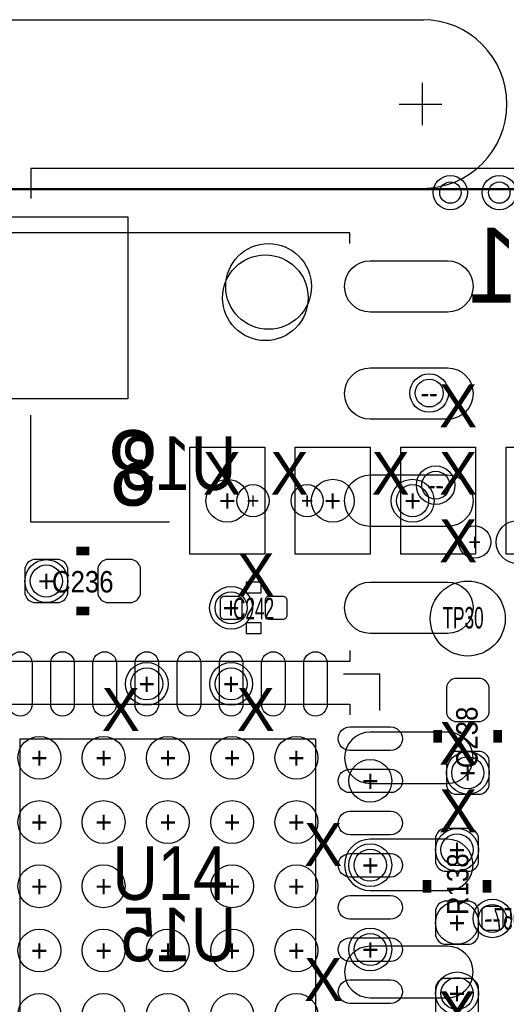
# Model space of a CAD drawing. Extents: x -22 to 398, y -34 to 263.
# Tile 35 of 48: x 21 to 27, y 47 to 59. Entities that reach past the tile are written whole.
import ezdxf
from ezdxf.enums import TextEntityAlignment as Align

# ---------------------------------------------------------------- set-up
doc = ezdxf.new("R2010")
doc.units = 0
for name, color, linetype in [('ASSY_BOT', 211, 'CONTINUOUS'), ('ASSY_TOP', 80, 'CONTINUOUS'), ('BOT', 153, 'CONTINUOUS'), ('DRILL', 254, 'CONTINUOUS'), ('OUTLINE', 5, 'CONTINUOUS'), ('SILK_BOT', 120, 'CONTINUOUS'), ('SILK_TOP', 211, 'CONTINUOUS'), ('TOP', 5, 'CONTINUOUS')]:
    doc.layers.add(name, color=color, linetype=linetype)

# ---------------------------------------------------------------- blocks, each defined once
blk = doc.blocks.new('FIGURE_CIRCLE')
blk.add_circle((0, 0), 0.5)

msp = doc.modelspace()

# ---------------------------------------------------------------- linework, layer by layer
at = {"layer": 'BOT'}
for points in [[(26.244804, 55.53202), (25.330404, 55.53202, -1), (25.330404, 56.14162), (26.244804, 56.14162, -1)], [(26.244804, 54.26202), (25.330404, 54.26202, -1), (25.330404, 54.87162), (26.244804, 54.87162, -1)], [(26.244804, 52.99202), (25.330404, 52.99202, -1), (25.330404, 53.60162), (26.244804, 53.60162, -1)], [(26.244804, 51.72202), (25.330404, 51.72202, -1), (25.330404, 52.33162), (26.244804, 52.33162, -1)], [(26.244804, 50.55362), (25.330404, 50.55362, 1), (25.330404, 49.94402), (26.244804, 49.94402, 1)], [(26.244804, 49.28362), (25.330404, 49.28362, 1), (25.330404, 48.67402), (26.244804, 48.67402, 1)], [(26.905204, 48.43272, 0.414214), (26.854404, 48.48352), (26.702004, 48.48352, 0.414214), (26.651204, 48.43272), (26.651204, 48.25492, 0.414214), (26.702004, 48.20412), (26.854404, 48.20412, 0.414214), (26.905204, 48.25492)], [(26.244804, 48.01362), (25.330404, 48.01362, 1), (25.330404, 47.40402), (26.244804, 47.40402, 1)]]:
    msp.add_lwpolyline(points, format="xyb", close=True, dxfattribs=at)
for centre in [(26.28011, 56.950102), (26.859992, 56.950102)]:
    msp.add_circle(centre, 0.127, dxfattribs=at)
at = {"layer": 'DRILL'}
for points in [[(12.050014, 58.999882), (25.965658, 58.999882)], [(25.950164, 57.749948), (25.950164, 58.250074)], [(25.671018, 57.999884), (26.179018, 57.999884)]]:
    msp.add_lwpolyline(points, dxfattribs=at)
msp.add_lwpolyline([(25.950164, 56.999886, 0.999894), (25.950164, 58.999882)], format="xyb", dxfattribs=at)
msp.add_lwpolyline([(25.950164, 56.999886, 0.999894), (25.950164, 58.999882)], format="xyb", dxfattribs=at)
msp.add_lwpolyline([(12.022328, 11.98118), (57.021476, 11.98118), (57.021476, 55.479188), (55.517542, 56.983122), (12.022328, 56.983122)], close=True, dxfattribs=at)
at = {"layer": 'OUTLINE'}
msp.add_lwpolyline([(11.999976, 56.950102, -0.413204), (12.050014, 56.999886), (55.479442, 56.999886, -0.198304), (55.514748, 56.985408), (56.985408, 55.514494, -0.198861), (57.00014, 55.479188), (57.00014, 12.050014, -0.414338), (56.950102, 11.999976), (12.050014, 11.999976, -0.414338), (11.999976, 12.050014)], format="xyb", close=True, dxfattribs=at)
at = {"layer": 'SILK_BOT'}
for points in [[(25.089104, 56.34482), (25.089104, 56.47182), (21.025104, 56.47182), (21.025104, 56.34482)], [(25.089104, 51.51882), (25.089104, 51.39182), (21.025104, 51.39182), (21.025104, 51.51882)], [(21.025104, 50.75682), (21.025104, 50.88382), (25.089104, 50.88382), (25.089104, 50.75682)]]:
    msp.add_lwpolyline(points, dxfattribs=at)
msp.add_lwpolyline([(23.615904, 55.83682, -1), (24.631904, 55.83682, -1), (23.615904, 55.83682)], format="xyb", dxfattribs=at)
at = {"layer": 'SILK_TOP'}
for points in [[(34.715704, 56.87822), (34.715704, 57.23382), (21.304504, 57.23382), (21.304504, 56.87822)], [(22.95017, 53.04282), (21.304504, 53.04282), (21.304504, 54.31282)], [(25.444704, 50.80762), (25.444704, 51.23942), (25.012904, 51.23942)]]:
    msp.add_lwpolyline(points, dxfattribs=at)
at = {"layer": 'SILK_TOP', "const_width": 0.1016}
for points in [[(21.996654, 52.69992), (21.844254, 52.69992)], [(21.996654, 51.98872), (21.844254, 51.98872)], [(26.130504, 50.57902), (26.130504, 50.42662)], [(26.841704, 50.57902), (26.841704, 50.42662)], [(26.003504, 48.64862), (26.003504, 48.80102)], [(26.714704, 48.64862), (26.714704, 48.80102)]]:
    msp.add_lwpolyline(points, dxfattribs=at)
at = {"layer": 'SILK_TOP'}
for points in [[(24.035004, 52.20462), (24.035004, 52.33162), (23.857204, 52.33162), (23.857204, 52.20462)], [(24.035004, 51.72202), (24.035004, 51.84902), (23.857204, 51.84902), (23.857204, 51.72202)]]:
    msp.add_lwpolyline(points, close=True, dxfattribs=at)
at = {"layer": 'TOP'}
for points in [[(22.45487, 56.66232), (22.45487, 54.50332), (21.05787, 54.50332), (21.05787, 56.66232)], [(24.079708, 53.93182), (24.079708, 52.66182), (23.190708, 52.66182), (23.190708, 53.93182)], [(25.329642, 53.93182), (25.329642, 52.66182), (24.440642, 52.66182), (24.440642, 53.93182)], [(26.579576, 53.93182), (26.579576, 52.66182), (25.690576, 52.66182), (25.690576, 53.93182)], [(27.82951, 53.93182), (27.82951, 52.66182), (26.94051, 52.66182), (26.94051, 53.93182)], [(24.680164, 50.47488), (24.680164, 46.97476), (21.180044, 46.97476), (21.180044, 50.47488)]]:
    msp.add_lwpolyline(points, close=True, dxfattribs=at)
for points in [[(21.641054, 52.59832), (21.336254, 52.59832, 0.294587), (21.234654, 52.49672), (21.234654, 52.19192, 0.294587), (21.336254, 52.09032), (21.641054, 52.09032, 0.294587), (21.742654, 52.19192), (21.742654, 52.49672, 0.294587)], [(22.504654, 52.59832), (22.199854, 52.59832, 0.294587), (22.098254, 52.49672), (22.098254, 52.19192, 0.294587), (22.199854, 52.09032), (22.504654, 52.09032, 0.294587), (22.606254, 52.19192), (22.606254, 52.49672, 0.294587)], [(23.806404, 51.93792, -0.414214), (23.755604, 51.88712), (23.603204, 51.88712, -0.414214), (23.552404, 51.93792), (23.552404, 52.11572, -0.414214), (23.603204, 52.16652), (23.755604, 52.16652, -0.414214), (23.806404, 52.11572)], [(24.085804, 52.11572, -0.414214), (24.136604, 52.16652), (24.289004, 52.16652, -0.414214), (24.339804, 52.11572), (24.339804, 51.93792, -0.414214), (24.289004, 51.88712), (24.136604, 51.88712, -0.414214), (24.085804, 51.93792)], [(21.319744, 51.366166), (21.319744, 50.883566, -1), (21.040344, 50.883566), (21.040344, 51.366166, -1)], [(21.81987, 51.366166), (21.81987, 50.883566, -1), (21.54047, 50.883566), (21.54047, 51.366166, -1)], [(22.319742, 51.366166), (22.319742, 50.883566, -1), (22.040342, 50.883566), (22.040342, 51.366166, -1)], [(22.819868, 51.366166), (22.819868, 50.883566, -1), (22.540468, 50.883566), (22.540468, 51.366166, -1)], [(23.31974, 51.366166), (23.31974, 50.883566, -1), (23.04034, 50.883566), (23.04034, 51.366166, -1)], [(23.819866, 51.366166), (23.819866, 50.883566, -1), (23.540466, 50.883566), (23.540466, 51.366166, -1)], [(24.319738, 51.366166), (24.319738, 50.883566, -1), (24.040338, 50.883566), (24.040338, 51.366166, -1)], [(24.819864, 51.366166), (24.819864, 50.883566, -1), (24.540464, 50.883566), (24.540464, 51.366166, -1)], [(26.232104, 51.08702), (26.232104, 50.78222, 0.294587), (26.333704, 50.68062), (26.638504, 50.68062, 0.294587), (26.740104, 50.78222), (26.740104, 51.08702, 0.294587), (26.638504, 51.18862), (26.333704, 51.18862, 0.294587)], [(25.57145, 50.33518), (25.08885, 50.33518, -1), (25.08885, 50.61458), (25.57145, 50.61458, -1)], [(26.232104, 50.22342), (26.232104, 49.91862, 0.294587), (26.333704, 49.81702), (26.638504, 49.81702, 0.294587), (26.740104, 49.91862), (26.740104, 50.22342, 0.294587), (26.638504, 50.32502), (26.333704, 50.32502, 0.294587)], [(25.57145, 49.835054), (25.08885, 49.835054, -1), (25.08885, 50.114454), (25.57145, 50.114454, -1)], [(25.57145, 49.335182), (25.08885, 49.335182, -1), (25.08885, 49.614582), (25.57145, 49.614582, -1)], [(26.613104, 49.00422), (26.613104, 49.30902, 0.294587), (26.511504, 49.41062), (26.206704, 49.41062, 0.294587), (26.105104, 49.30902), (26.105104, 49.00422, 0.294587), (26.206704, 48.90262), (26.511504, 48.90262, 0.294587)], [(25.57145, 48.835056), (25.08885, 48.835056, -1), (25.08885, 49.114456), (25.57145, 49.114456, -1)], [(25.57145, 48.335184), (25.08885, 48.335184, -1), (25.08885, 48.614584), (25.57145, 48.614584, -1)], [(26.613104, 48.14062), (26.613104, 48.44542, 0.294587), (26.511504, 48.54702), (26.206704, 48.54702, 0.294587), (26.105104, 48.44542), (26.105104, 48.14062, 0.294587), (26.206704, 48.03902), (26.511504, 48.03902, 0.294587)], [(25.57145, 47.835058), (25.08885, 47.835058, -1), (25.08885, 48.114458), (25.57145, 48.114458, -1)], [(26.105104, 47.53102), (26.105104, 47.22622, 0.294587), (26.206704, 47.12462), (26.511504, 47.12462, 0.294587), (26.613104, 47.22622), (26.613104, 47.53102, 0.294587), (26.511504, 47.63262), (26.206704, 47.63262, 0.294587)], [(25.57145, 47.335186), (25.08885, 47.335186, -1), (25.08885, 47.614586), (25.57145, 47.614586, -1)]]:
    msp.add_lwpolyline(points, format="xyb", close=True, dxfattribs=at)
for centre, radius in [((26.28011, 56.950102), 0.127), ((26.859992, 56.950102), 0.127), ((24.085804, 55.70347), 0.508), ((26.486104, 51.89982), 0.4445)]:
    msp.add_circle(centre, radius, dxfattribs=at)

# ---------------------------------------------------------------- block references
at = {"layer": 'DRILL'}
for p, xscale, yscale in [((26.28011, 56.950102), 0.4064, 0.4064), ((26.859992, 56.950102), 0.4064, 0.4064), ((26.028904, 54.57317), 0.4572, 0.4572), ((26.028904, 54.57317), 0.3302, 0.3302), ((26.105104, 53.48097), 0.4572, 0.4572), ((26.105104, 53.48097), 0.3302, 0.3302), ((23.635208, 53.29682), 0.508, 0.508), ((23.939754, 53.29682), 0.381, 0.381), ((24.581104, 53.29682), 0.381, 0.381), ((24.885142, 53.29682), 0.508, 0.508), ((25.832054, 53.29682), 0.508, 0.508), ((25.832054, 53.29682), 0.381, 0.381), ((27.076654, 52.8066), 0.508, 0.508), ((26.568654, 52.8066), 0.381, 0.381), ((21.488654, 52.34432), 0.508, 0.508), ((21.488654, 52.34432), 0.381, 0.381), ((23.679404, 52.02682), 0.508, 0.508), ((23.679404, 52.02682), 0.381, 0.381), ((22.680168, 51.124866), 0.508, 0.508), ((23.680166, 51.124866), 0.508, 0.508), ((22.680168, 51.124866), 0.381, 0.381), ((23.680166, 51.124866), 0.381, 0.381), ((21.406104, 50.24882), 0.508, 0.508), ((22.168104, 50.24882), 0.508, 0.508), ((22.930104, 50.24882), 0.508, 0.508), ((23.692104, 50.24882), 0.508, 0.508), ((24.454104, 50.24882), 0.508, 0.508), ((26.486104, 50.07102), 0.508, 0.508), ((25.33015, 49.974754), 0.508, 0.508), ((26.486104, 50.07102), 0.381, 0.381), ((21.406104, 49.48682), 0.508, 0.508), ((22.168104, 49.48682), 0.508, 0.508), ((22.930104, 49.48682), 0.508, 0.508), ((23.692104, 49.48682), 0.508, 0.508), ((24.454104, 49.48682), 0.508, 0.508), ((26.359104, 49.15662), 0.508, 0.508), ((26.359104, 49.15662), 0.381, 0.381), ((25.33015, 48.974756), 0.508, 0.508), ((25.33015, 48.974756), 0.381, 0.381), ((21.406104, 48.72482), 0.508, 0.508), ((22.168104, 48.72482), 0.508, 0.508), ((23.692104, 48.72482), 0.508, 0.508), ((24.454104, 48.72482), 0.508, 0.508), ((26.778204, 48.34382), 0.4572, 0.4572), ((26.359104, 48.29302), 0.508, 0.508), ((26.778204, 48.34382), 0.3302, 0.3302), ((21.406104, 47.96282), 0.508, 0.508), ((22.168104, 47.96282), 0.508, 0.508), ((22.930104, 47.96282), 0.508, 0.508), ((23.692104, 47.96282), 0.508, 0.508), ((24.454104, 47.96282), 0.508, 0.508), ((25.33015, 47.974758), 0.508, 0.508), ((25.33015, 47.974758), 0.381, 0.381), ((26.359104, 47.45482), 0.508, 0.508), ((26.359104, 47.45482), 0.381, 0.381), ((21.406104, 47.20082), 0.508, 0.508), ((22.168104, 47.20082), 0.508, 0.508), ((22.930104, 47.20082), 0.508, 0.508), ((23.692104, 47.20082), 0.508, 0.508), ((24.454104, 47.20082), 0.508, 0.508)]:
    msp.add_blockref('FIGURE_CIRCLE', p, dxfattribs=dict(at, xscale=xscale, yscale=yscale))

# ---------------------------------------------------------------- texts
at = {"layer": 'ASSY_BOT', "text_generation_flag": 2}
for s, height, width, p in [('U13', 0.635, 0.8784, (23.057104, 53.42382)), ('U15', 0.635, 0.8784, (23.057104, 47.83582)), ('R957', 0.254, 0.6, (27.03703, 48.211994))]:
    msp.add_text(s, height=height, dxfattribs=dict(at, width=width)).set_placement(p, align=Align.CENTER)
at = {"layer": 'ASSY_TOP'}
for s, height, width, p in [('C236', 0.254, 0.9, (21.920454, 52.208938)), ('C242', 0.254, 0.6, (23.946104, 51.891438)), ('U14', 0.635, 0.8784, (22.955504, 48.564038))]:
    msp.add_text(s, height=height, dxfattribs=dict(at, width=width)).set_placement(p, align=Align.CENTER)
at = {"layer": 'ASSY_TOP', "width": 0.6}
msp.add_text('TP30', height=0.254, dxfattribs=at).set_placement((26.1874, 51.782218))
at = {"layer": 'ASSY_TOP', "width": 0.9}
for s, p in [('C238', (26.60269, 50.49012)), ('R138', (26.494486, 48.75022))]:
    msp.add_text(s, height=0.254, rotation=90, dxfattribs=at).set_placement(p, align=Align.CENTER)
at = {"layer": 'DRILL'}
for s, height, p in [('X', 0.508, (26.371804, 54.42077)), ('--', 0.2286, (26.028904, 54.57317)), ('--', 0.1651, (26.028904, 54.57317)), ('X', 0.508, (23.571454, 53.62067)), ('X', 0.508, (24.371554, 53.62067)), ('X', 0.508, (25.571704, 53.62067)), ('X', 0.508, (26.371804, 53.62067)), ('--', 0.1651, (26.105104, 53.48097)), ('+', 0.254, (23.635208, 53.29682)), ('+', 0.1905, (23.939754, 53.29682)), ('+', 0.1905, (24.581104, 53.29682)), ('+', 0.254, (24.885142, 53.29682)), ('+', 0.254, (25.832054, 53.29682)), ('+', 0.1905, (25.832054, 53.29682)), ('--', 0.2286, (26.105104, 53.48097)), ('X', 0.508, (26.371804, 52.82057)), ('+', 0.1905, (26.568654, 52.8066)), ('X', 0.508, (23.971504, 52.42052)), ('+', 0.254, (21.488654, 52.34432)), ('+', 0.1905, (21.488654, 52.34432)), ('+', 0.254, (23.679404, 52.02682)), ('+', 0.1905, (23.679404, 52.02682)), ('+', 0.254, (22.680168, 51.124866)), ('+', 0.1905, (22.680168, 51.124866)), ('+', 0.254, (23.680166, 51.124866)), ('+', 0.1905, (23.680166, 51.124866)), ('X', 0.508, (22.371304, 50.82032)), ('X', 0.508, (23.971504, 50.82032)), ('X', 0.508, (26.371804, 50.42027)), ('+', 0.254, (21.406104, 50.24882)), ('+', 0.254, (22.168104, 50.24882)), ('+', 0.254, (22.930104, 50.24882)), ('+', 0.254, (23.692104, 50.24882)), ('+', 0.254, (24.454104, 50.24882)), ('+', 0.254, (26.486104, 50.07102)), ('+', 0.1905, (26.486104, 50.07102)), ('+', 0.254, (25.33015, 49.974754)), ('X', 0.508, (26.371804, 49.62017)), ('+', 0.254, (21.406104, 49.48682)), ('+', 0.254, (22.168104, 49.48682)), ('+', 0.254, (22.930104, 49.48682)), ('+', 0.254, (23.692104, 49.48682)), ('+', 0.254, (24.454104, 49.48682)), ('X', 0.508, (24.771604, 49.22012)), ('+', 0.254, (26.359104, 49.15662)), ('+', 0.1905, (26.359104, 49.15662)), ('+', 0.254, (25.33015, 48.974756)), ('+', 0.1905, (25.33015, 48.974756)), ('+', 0.254, (21.406104, 48.72482)), ('+', 0.254, (22.168104, 48.72482)), ('+', 0.254, (23.692104, 48.72482)), ('+', 0.254, (24.454104, 48.72482)), ('+', 0.254, (26.359104, 48.29302)), ('--', 0.1651, (26.778204, 48.34382)), ('--', 0.2286, (26.778204, 48.34382)), ('+', 0.254, (21.406104, 47.96282)), ('+', 0.254, (22.168104, 47.96282)), ('+', 0.254, (22.930104, 47.96282)), ('+', 0.254, (23.692104, 47.96282)), ('+', 0.254, (24.454104, 47.96282)), ('+', 0.254, (25.33015, 47.974758)), ('+', 0.1905, (25.33015, 47.974758)), ('X', 0.508, (24.771604, 47.61992)), ('+', 0.254, (26.359104, 47.45482)), ('+', 0.1905, (26.359104, 47.45482)), ('X', 0.508, (26.359104, 47.22622))]:
    msp.add_text(s, height=height, dxfattribs=at).set_placement(p, align=Align.MIDDLE_CENTER)
at = {"layer": 'SILK_BOT', "text_generation_flag": 2, "width": 0.885714}
msp.add_text('1', height=0.889, dxfattribs=at).set_placement((26.78303, 55.645558), align=Align.CENTER)
at = {"layer": 'SILK_TOP', "width": 0.885714}
msp.add_text('8', height=0.889, rotation=180, dxfattribs=at).set_placement((22.51583, 54.130194), align=Align.CENTER)

doc.saveas('drawing.dxf')
